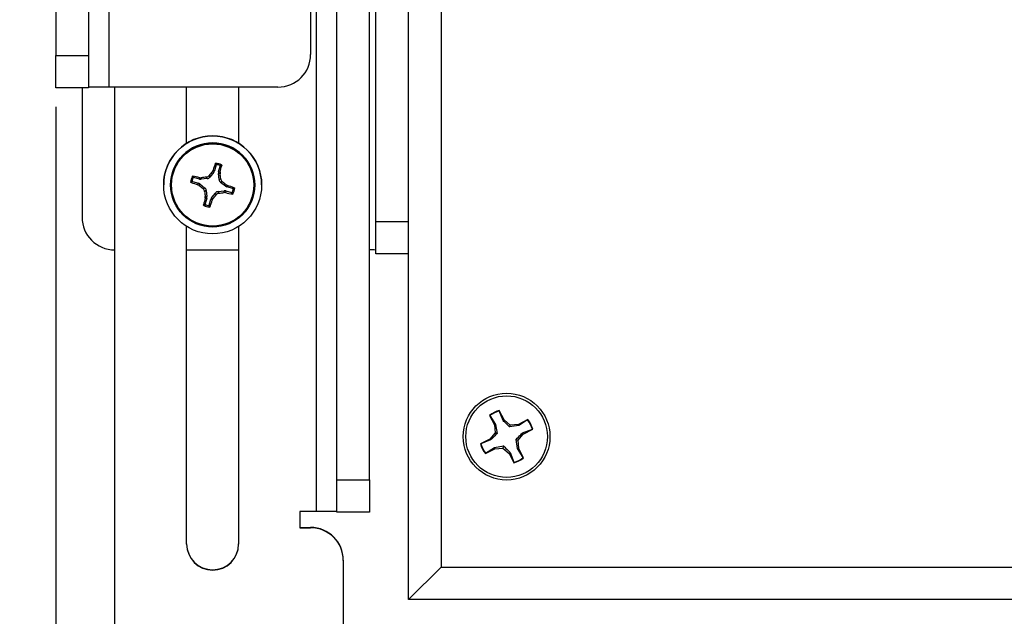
# Model space of a CAD drawing. Header units: inches. Extents: x 0.3 to 33.8, y 0.2 to 21.7.
# Tile 11 of 209: x 7.252 to 8.006, y 4.111 to 4.568. Entities that reach past the tile are written whole.
import ezdxf

# ---------------------------------------------------------------- set-up
doc = ezdxf.new("R2010")
doc.units = ezdxf.units.IN
doc.header["$MEASUREMENT"] = 0
doc.layers.add('BORDERS', color=7, linetype='Continuous')
doc.styles.add('SLDTEXTSTYLE0', font='TXT', dxfattribs={"width": 0.75})
doc.dimstyles.new('SLDDIMSTYLE0', dxfattribs={"dimtxt": 0.137795, "dimasz": 0.14, "dimexe": 0, "dimexo": 0.0625, "dimgap": 0.034449, "dimtad": 1, "dimdec": 3, "dimlfac": 5, "dimrnd": 1e-09, "dimzin": 12, "dimdsep": 46, "dimtxsty": 'SLDTEXTSTYLE0', "dimblk1": 'CLOSED', "dimblk2": 'CLOSED', "dimsah": 1, "dimcen": 0.09, "dimadec": 0, "dimazin": 3, "dimtfac": 1, "dimtdec": 3, "dimtofl": 0, "dimtmove": 0, "dimatfit": 3, "dimldrblk": 'CLOSED', "dimfxl": 0, "dimfrac": 2, "dimtolj": 1, "dimtzin": 12, "dimarcsym": 0})

# ---------------------------------------------------------------- blocks, each defined once
blk = doc.blocks.new('_Closed')
at = {"color": 0, "linetype": 'ByBlock', "lineweight": -2}
for p, q in [((-1, 0.166667), (0, 0)), ((-1, 0.166667), (-1, -0.166667)), ((0, 0), (-1, -0.166667)), ((0, 0), (-1, 0))]:
    blk.add_line(p, q, dxfattribs=at)
blk = doc.blocks.new('_D_5')
at = {"layer": 'BORDERS'}
for p, q in [((7.27959, 4.50107), (7.27959, 2.98882)), ((11.64459, 4.17608), (11.64459, 2.98882)), ((9.44465, 3.45311), (9.40267, 3.45311)), ((9.40267, 3.45311), (9.40267, 3.23436)), ((9.7501, 3.45311), (9.79208, 3.45311)), ((9.79208, 3.45311), (9.79208, 3.23436)), ((9.40267, 3.23436), (9.44465, 3.23436)), ((9.79208, 3.23436), (9.7501, 3.23436)), ((7.27959, 3.02819), (11.64459, 3.02819))]:
    blk.add_line(p, q, dxfattribs=at)
at = {"layer": 'BORDERS', "xscale": 0.14, "yscale": 0.14, "rotation": 180.0000000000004}
blk.add_blockref('_Closed', (7.27959, 3.02819, 0.53271), dxfattribs=at)
at = {"layer": 'BORDERS', "xscale": 0.14, "yscale": 0.14}
blk.add_blockref('_Closed', (11.64459, 3.02819, 0.53271), dxfattribs=at)
at = {"layer": 'BORDERS', "char_height": 0.137795, "attachment_point": 1, "style": 'SLDTEXTSTYLE0'}
for s, insert in [('554', (9.44465, 3.41198)), ('21.825', (9.31738, 3.20582))]:
    blk.add_mtext(s, dxfattribs=dict(at, insert=insert))
blk = doc.blocks.new('_D_6')
at = {"layer": 'BORDERS'}
for p, q in [((7.26022, 6.31591), (6.37408, 6.31591)), ((6.41345, 4.03863), (6.41345, 6.31591)), ((5.98853, 5.22111), (5.98853, 5.26309)), ((5.98853, 5.26309), (6.20728, 5.26309)), ((6.20728, 5.26309), (6.20728, 5.22111)), ((5.98853, 4.91566), (5.98853, 4.87367)), ((6.20728, 4.87367), (6.20728, 4.91566)), ((5.98853, 4.87367), (6.20728, 4.87367)), ((7.31022, 4.03863), (6.37408, 4.03863))]:
    blk.add_line(p, q, dxfattribs=at)
at = {"layer": 'BORDERS', "xscale": 0.14, "yscale": 0.14}
for p, rotation in [((6.41345, 6.31591, 0.53271), 90.00000000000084), ((6.41345, 4.03863, 0.53271), 270.0000000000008)]:
    blk.add_blockref('_Closed', p, dxfattribs=dict(at, rotation=rotation))
at = {"layer": 'BORDERS', "char_height": 0.137795, "attachment_point": 1, "rotation": 90, "style": 'SLDTEXTSTYLE0'}
for s, insert in [('11.386', (6.23582, 4.78839)), ('289', (6.02965, 4.91566))]:
    blk.add_mtext(s, dxfattribs=dict(at, insert=insert))
blk = doc.blocks.new('_D_7')
at = {"layer": 'BORDERS'}
for p, q in [((7.54959, 4.08449), (7.54959, 3.60533)), ((11.37459, 4.08449), (11.37459, 3.60533)), ((9.44465, 4.06962), (9.40267, 4.06962)), ((9.40267, 4.06962), (9.40267, 3.85087)), ((9.7501, 4.06962), (9.79208, 4.06962)), ((9.79208, 4.06962), (9.79208, 3.85087)), ((9.40267, 3.85087), (9.44465, 3.85087)), ((9.79208, 3.85087), (9.7501, 3.85087)), ((7.54959, 3.6447), (11.37459, 3.6447))]:
    blk.add_line(p, q, dxfattribs=at)
at = {"layer": 'BORDERS', "xscale": 0.14, "yscale": 0.14, "rotation": 180.0000000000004}
blk.add_blockref('_Closed', (7.54959, 3.6447, 0.53271), dxfattribs=at)
at = {"layer": 'BORDERS', "xscale": 0.14, "yscale": 0.14}
blk.add_blockref('_Closed', (11.37459, 3.6447, 0.53271), dxfattribs=at)
at = {"layer": 'BORDERS', "char_height": 0.137795, "attachment_point": 1, "style": 'SLDTEXTSTYLE0'}
for s, insert in [('486', (9.44465, 4.02849)), ('19.125', (9.31738, 3.82233))]:
    blk.add_mtext(s, dxfattribs=dict(at, insert=insert))

msp = doc.modelspace()

# ---------------------------------------------------------------- linework, layer by layer
at = {"color": 7, "linetype": 'Continuous', "lineweight": 25}
for p, q in [((7.47459, 6.2753), (7.47459, 4.54112)), ((7.54959, 4.12386), (7.54959, 6.22377)), ((7.52459, 4.41338), (7.52459, 6.21331)), ((7.57459, 6.19854), (7.57459, 4.14863)), ((7.32034, 4.51612), (7.32034, 6.16606)), ((7.27959, 6.14037), (7.27959, 4.54044)), ((7.30459, 6.14037), (7.30459, 4.54044)), ((7.47884, 5.8413), (7.47884, 4.19137)), ((7.49459, 4.21568), (7.49459, 4.91843)), ((7.51959, 4.21568), (7.51959, 4.88303)), ((7.27959, 4.54044), (7.30459, 4.54044)), ((7.27959, 4.51567), (7.27959, 4.54044)), ((7.30459, 4.54044), (7.30459, 4.51567)), ((7.30459, 4.51567), (7.27959, 4.51567)), ((7.29959, 4.51567), (7.29959, 4.41659)), ((7.44959, 4.51612), (7.32034, 4.51612)), ((7.32459, 4.08212), (7.32459, 4.51612)), ((7.37969, 4.47314), (7.37969, 4.51612)), ((7.41949, 4.51612), (7.41949, 4.47314)), ((7.40227, 4.45656), (7.40101, 4.4521)), ((7.40408, 4.45123), (7.40534, 4.4557)), ((7.38955, 4.44569), (7.38508, 4.44695)), ((7.39545, 4.44614), (7.39478, 4.44724)), ((7.39685, 4.4484), (7.39753, 4.44731)), ((7.40045, 4.45101), (7.39753, 4.44731)), ((7.39935, 4.45147), (7.39993, 4.45254)), ((7.40045, 4.45101), (7.39935, 4.45147)), ((7.39993, 4.45254), (7.40101, 4.4521)), ((7.40454, 4.44533), (7.40398, 4.45002)), ((7.40522, 4.44982), (7.40398, 4.45002)), ((7.40408, 4.45123), (7.40528, 4.45103)), ((7.40528, 4.45103), (7.40522, 4.44982)), ((7.36209, 4.44136), (7.36209, 4.44129)), ((7.36739, 4.44126), (7.36739, 4.44123)), ((7.38422, 4.44387), (7.38869, 4.44261)), ((7.38814, 4.44143), (7.38869, 4.44261)), ((7.3892, 4.44085), (7.38814, 4.44143)), ((7.38977, 4.44206), (7.3892, 4.44085)), ((7.38955, 4.44569), (7.38965, 4.44679)), ((7.38965, 4.44679), (7.39086, 4.44672)), ((7.38977, 4.44206), (7.39347, 4.43914)), ((7.39086, 4.44672), (7.39076, 4.44559)), ((7.39545, 4.44614), (7.39076, 4.44559)), ((7.40454, 4.44533), (7.40574, 4.4459)), ((7.40691, 4.44382), (7.4057, 4.44325)), ((7.40941, 4.44033), (7.4057, 4.44325)), ((7.40941, 4.44033), (7.40997, 4.44133)), ((7.40997, 4.44133), (7.41104, 4.44075)), ((7.41104, 4.44075), (7.41049, 4.43978)), ((7.41496, 4.43852), (7.41049, 4.43978)), ((7.43179, 4.44123), (7.43179, 4.44126)), ((7.43709, 4.44129), (7.43709, 4.44136)), ((7.39227, 4.43835), (7.39347, 4.43914)), ((7.39464, 4.43706), (7.39343, 4.43627)), ((7.39389, 4.43115), (7.39396, 4.43236)), ((7.39396, 4.43236), (7.39519, 4.43237)), ((7.39464, 4.43706), (7.39519, 4.43237)), ((7.39872, 4.43138), (7.40164, 4.43508)), ((7.40232, 4.43376), (7.40164, 4.43508)), ((7.40372, 4.43625), (7.40841, 4.4368)), ((7.40372, 4.43625), (7.4044, 4.43493)), ((7.40831, 4.43546), (7.40841, 4.4368)), ((7.40953, 4.4354), (7.40831, 4.43546)), ((7.40962, 4.4367), (7.40953, 4.4354)), ((7.40962, 4.4367), (7.41409, 4.43544)), ((7.3951, 4.43116), (7.39384, 4.42669)), ((7.3951, 4.43116), (7.39389, 4.43115)), ((7.39691, 4.42583), (7.39817, 4.43029)), ((7.39925, 4.42964), (7.39817, 4.43029)), ((7.39872, 4.43138), (7.39983, 4.43071)), ((7.39983, 4.43071), (7.39925, 4.42964)), ((7.37969, 4.16637), (7.37969, 4.4095)), ((7.41949, 4.4095), (7.41949, 4.16637)), ((7.52459, 4.41338), (7.54959, 4.41338)), ((7.52459, 4.38861), (7.52459, 4.41338)), ((7.37969, 4.39159), (7.41949, 4.39159)), ((7.54959, 4.38861), (7.52459, 4.38861)), ((7.62269, 4.26146), (7.61898, 4.26868)), ((7.61898, 4.26837), (7.61898, 4.26868)), ((7.62192, 4.26095), (7.61898, 4.26837)), ((7.61158, 4.26488), (7.61528, 4.25766)), ((7.61185, 4.26471), (7.61158, 4.26488)), ((7.61185, 4.26471), (7.61622, 4.25803)), ((7.62192, 4.26095), (7.62269, 4.26146)), ((7.62742, 4.25744), (7.62269, 4.26146)), ((7.64082, 4.26165), (7.6336, 4.25795)), ((7.64064, 4.2614), (7.63387, 4.25711)), ((7.64064, 4.2614), (7.64082, 4.26165)), ((7.61579, 4.25148), (7.61177, 4.24674)), ((7.61622, 4.25803), (7.61528, 4.25766)), ((7.61528, 4.25766), (7.61579, 4.25148)), ((7.61728, 4.25115), (7.61579, 4.25148)), ((7.61622, 4.25803), (7.61728, 4.25115)), ((7.62694, 4.25611), (7.62742, 4.25744)), ((7.63387, 4.25711), (7.62694, 4.25611)), ((7.6336, 4.25795), (7.62742, 4.25744)), ((7.63387, 4.25711), (7.6336, 4.25795)), ((7.6368, 4.25141), (7.6443, 4.25427)), ((7.6368, 4.25141), (7.6374, 4.25055)), ((7.6374, 4.25055), (7.64462, 4.25425)), ((7.6443, 4.25427), (7.64462, 4.25425)), ((7.61177, 4.24674), (7.60456, 4.24304)), ((7.61238, 4.24608), (7.60488, 4.24305)), ((7.61238, 4.24608), (7.61177, 4.24674)), ((7.6319, 4.24645), (7.63339, 4.24582)), ((7.63295, 4.23946), (7.6319, 4.24645)), ((7.63339, 4.24582), (7.6374, 4.25055)), ((7.63389, 4.23963), (7.63339, 4.24582)), ((7.60488, 4.24305), (7.60456, 4.24304)), ((7.60836, 4.23564), (7.61557, 4.23934)), ((7.60854, 4.23592), (7.60836, 4.23564)), ((7.60854, 4.23592), (7.6153, 4.24038)), ((7.6153, 4.24038), (7.62224, 4.24149)), ((7.6153, 4.24038), (7.61557, 4.23934)), ((7.61557, 4.23934), (7.62176, 4.23985)), ((7.62224, 4.24149), (7.62176, 4.23985)), ((7.62176, 4.23985), (7.62649, 4.23583)), ((7.62725, 4.23654), (7.62649, 4.23583)), ((7.62649, 4.23583), (7.63019, 4.22862)), ((7.62725, 4.23654), (7.6302, 4.22896)), ((7.63295, 4.23946), (7.63389, 4.23963)), ((7.63733, 4.23261), (7.63295, 4.23946)), ((7.63759, 4.23242), (7.63389, 4.23963)), ((7.6302, 4.22896), (7.63019, 4.22862)), ((7.63733, 4.23261), (7.63759, 4.23242)), ((7.49459, 4.21568), (7.51959, 4.21568)), ((7.49459, 4.19091), (7.49459, 4.21568)), ((7.51959, 4.21568), (7.51959, 4.19091)), ((7.47884, 4.19137), (7.46634, 4.19137)), ((7.46634, 4.19137), (7.46634, 4.17887)), ((7.51959, 4.19091), (7.49459, 4.19091)), ((7.46634, 4.1791), (7.47459, 4.1791)), ((7.46634, 4.17887), (7.47459, 4.17887)), ((7.47459, 4.17887), (7.47459, 4.1791)), ((7.49959, 4.1541), (7.49959, 4.15387)), ((7.49959, 4.15387), (7.49959, 4.08212)), ((7.57459, 4.14863), (7.54959, 4.12386)), ((7.57459, 4.14863), (11.34959, 4.14863)), ((11.37459, 4.12386), (7.54959, 4.12386))]:
    msp.add_line(p, q, dxfattribs=at)
for centre, radius in [((7.39959, 4.44129), 0.0375), ((7.39959, 4.44124), 0.0322), ((7.39959, 4.44122), 0.03151), ((7.62459, 4.24863), 0.0332), ((7.62459, 4.24865), 0.0312)]:
    msp.add_circle(centre, radius, dxfattribs=at)
for centre, radius, start, end in [((7.44959, 4.54112), 0.025, 269.9988, 359.9988), ((7.3164, 4.08563), 0.43052, 89.47608, 91.57212), ((7.39959, 4.44136), 0.0375, 0.00171, 179.99829), ((7.39959, 4.44126), 0.0322, 0.00177, 179.99823), ((7.71391, 4.35398), 0.32908, 161.64589, 162.57134), ((7.39959, 4.44111), 0.01699, 66.96646, 81.5169), ((7.39959, 4.44119), 0.01603, 70.08027, 78.40309), ((7.10067, 4.52703), 0.31395, 345.9903, 346.96043), ((7.39959, 4.44111), 0.01699, 156.96469, 171.51616), ((7.30429, 4.10919), 0.34822, 75.8105, 76.68304), ((7.44623, 4.0453), 0.40522, 97.29531, 97.85371), ((7.70278, 4.20213), 0.39273, 140.58906, 141.16593), ((7.0331, 4.39788), 0.37572, 7.34172, 7.94488), ((7.47729, 4.72223), 0.29461, 251.35456, 252.38613), ((7.39959, 4.4412), 0.01603, 160.07872, 168.40214), ((7.61057, 4.70885), 0.3476, 230.4424, 231.09405), ((7.15833, 4.13491), 0.39651, 50.60622, 51.17649), ((7.30788, 4.11013), 0.34634, 71.79511, 72.67081), ((7.75553, 4.48301), 0.3651, 187.35495, 187.97396), ((7.1297, 4.65374), 0.3503, 320.45449, 321.09985), ((7.36046, 4.77321), 0.34112, 277.40013, 278.06371), ((7.47992, 4.71984), 0.29302, 256.09964, 257.13494), ((7.39959, 4.4412), 0.01603, 340.07872, 348.40214), ((7.39959, 4.44111), 0.01699, 336.96469, 351.51616), ((7.70701, 4.3526), 0.32282, 165.91724, 166.85463), ((7.39959, 4.44111), 0.01699, 246.96646, 261.5169), ((7.39959, 4.4412), 0.01603, 250.08027, 258.40309), ((7.10555, 4.52234), 0.30798, 341.49983, 342.48246), ((7.32459, 4.41659), 0.025, 180.0012, 270.0012), ((7.52, 4.29222), 0.09933, 87.35116, 90.23617), ((7.62459, 4.24865), 0.0208, 105.63422, 128.70759), ((7.62459, 4.24866), 0.02049, 105.89503, 128.44678), ((7.62459, 4.24866), 0.02049, 15.89643, 38.44928), ((7.62459, 4.24865), 0.0208, 15.63561, 38.71009), ((7.62459, 4.24865), 0.0208, 195.63561, 218.71009), ((7.62459, 4.24866), 0.02049, 195.89643, 218.44928), ((7.62459, 4.24865), 0.0208, 285.63422, 308.70759), ((7.62459, 4.24866), 0.02049, 285.89503, 308.44678), ((7.48278, 3.76087), 0.43052, 88.42788, 90.52392), ((7.47459, 4.1541), 0.025, 0.0012, 90.0012), ((7.47459, 4.15387), 0.025, 0.0012, 90.0012), ((7.39959, 4.1666), 0.0199, 180.00193, 359.99807), ((7.39959, 4.16637), 0.0199, 180.00193, 359.99807)]:
    msp.add_arc(centre, radius, start, end, dxfattribs=at)
for centre, major_axis, ratio, start_param, end_param in [((7.39507, 4.44927), (-0.00155, 0.00274), 0.993613, 2.748378, 3.529241), ((7.39798, 4.45296), (0.00281, -0.00142), 0.994282, 6.084973, 6.475493), ((7.40711, 4.45038), (0.00314, -0.00025), 0.994266, 2.945762, 3.336282), ((7.38782, 4.43959), (0.00144, 0.0028), 0.994331, 6.090903, 6.481423), ((7.3904, 4.44872), (0.00025, 0.00314), 0.994348, 2.946911, 3.337431), ((7.40766, 4.44571), (0.00275, 0.00153), 0.993569, 2.753926, 3.534788), ((7.41135, 4.4428), (0.00144, 0.0028), 0.994331, 2.949311, 3.339831), ((7.39151, 4.43668), (0.00275, 0.00153), 0.993569, 5.895519, 6.676381), ((7.39207, 4.43201), (0.00314, -0.00025), 0.994266, 6.087355, 6.477875), ((7.40411, 4.43312), (-0.00155, 0.00274), 0.993613, 5.889971, 6.670833), ((7.40877, 4.43367), (0.00025, 0.00314), 0.994348, 6.088504, 6.479024), ((7.4012, 4.42943), (0.00281, -0.00142), 0.994282, 2.94338, 3.3339)]:
    msp.add_ellipse(centre, major_axis=major_axis, ratio=ratio, start_param=start_param, end_param=end_param, dxfattribs=at)
for points, knots in [([(7.40156, 4.4576), (7.40158, 4.45765), (7.40163, 4.45775), (7.40176, 4.45786), (7.40192, 4.45792), (7.40204, 4.45792), (7.40209, 4.45792)], [0, 0, 0, 0, 0.252692, 0.505517, 0.753442, 1, 1, 1, 1]), ([(7.40227, 4.45656), (7.40215, 4.45674), (7.40192, 4.45709), (7.40168, 4.45743), (7.40156, 4.4576)], [0, 0, 0, 0, 0.494647, 1, 1, 1, 1]), ([(7.40209, 4.45792), (7.40221, 4.45775), (7.40245, 4.45742), (7.40269, 4.45707), (7.40281, 4.4569)], [0, 0, 0, 0, 0.495848, 1, 1, 1, 1]), ([(7.40281, 4.4569), (7.40276, 4.4569), (7.40265, 4.45691), (7.4025, 4.45686), (7.40237, 4.45677), (7.4023, 4.45666), (7.40227, 4.45659), (7.40227, 4.45656)], [0, 0, 0, 0, 0.2255497, 0.4511533, 0.6755815, 0.8996403, 1, 1, 1, 1]), ([(7.40505, 4.45626), (7.40525, 4.45635), (7.40565, 4.45651), (7.40604, 4.45667), (7.40624, 4.45675)], [0, 0, 0, 0, 0.504152, 1, 1, 1, 1]), ([(7.40534, 4.4557), (7.40535, 4.45575), (7.40537, 4.45585), (7.40533, 4.45601), (7.40524, 4.45614), (7.40514, 4.45623), (7.40507, 4.45625), (7.40505, 4.45626)], [0, 0, 0, 0, 0.22555, 0.451153, 0.675581, 0.89964, 1, 1, 1, 1]), ([(7.40652, 4.4562), (7.40633, 4.45612), (7.40593, 4.45596), (7.40554, 4.45578), (7.40534, 4.4557)], [0, 0, 0, 0, 0.505353, 1, 1, 1, 1]), ([(7.40624, 4.45675), (7.40628, 4.45672), (7.40637, 4.45667), (7.40647, 4.45655), (7.40653, 4.4564), (7.40654, 4.45628), (7.40653, 4.45622), (7.40652, 4.4562)], [0, 0, 0, 0, 0.22437, 0.448414, 0.680903, 0.925575, 1, 1, 1, 1]), ([(7.38395, 4.44776), (7.38398, 4.44781), (7.38403, 4.4479), (7.38415, 4.448), (7.38429, 4.44806), (7.38441, 4.44806), (7.38448, 4.44805), (7.3845, 4.44805)], [0, 0, 0, 0, 0.2243701, 0.4484144, 0.6809027, 0.9255748, 1, 1, 1, 1]), ([(7.38452, 4.44666), (7.38442, 4.44684), (7.38423, 4.44721), (7.38404, 4.44758), (7.38395, 4.44776)], [0, 0, 0, 0, 0.504152, 1, 1, 1, 1]), ([(7.3845, 4.44805), (7.38459, 4.44786), (7.38478, 4.4475), (7.38498, 4.44713), (7.38508, 4.44695)], [0, 0, 0, 0, 0.505353, 1, 1, 1, 1]), ([(7.38508, 4.44695), (7.38503, 4.44696), (7.38493, 4.44697), (7.38477, 4.44693), (7.38464, 4.44685), (7.38456, 4.44675), (7.38453, 4.44668), (7.38452, 4.44666)], [0, 0, 0, 0, 0.22555, 0.451153, 0.675581, 0.89964, 1, 1, 1, 1]), ([(7.39478, 4.44724), (7.39512, 4.44732), (7.39579, 4.44747), (7.39647, 4.44797), (7.39678, 4.44832), (7.39685, 4.4484)], [0, 0, 0, 0, 0.427159, 0.854349, 1, 1, 1, 1]), ([(7.38278, 4.44362), (7.38296, 4.44375), (7.38332, 4.44402), (7.3837, 4.44428), (7.38389, 4.44442)], [0, 0, 0, 0, 0.495845, 1, 1, 1, 1]), ([(7.3831, 4.44308), (7.38305, 4.44311), (7.38295, 4.44315), (7.38284, 4.44328), (7.38277, 4.44344), (7.38278, 4.44356), (7.38278, 4.44362)], [0, 0, 0, 0, 0.252692, 0.505517, 0.753442, 1, 1, 1, 1]), ([(7.38422, 4.44387), (7.38403, 4.44374), (7.38365, 4.44348), (7.38328, 4.44322), (7.3831, 4.44308)], [0, 0, 0, 0, 0.49465, 1, 1, 1, 1]), ([(7.38389, 4.44442), (7.38388, 4.44436), (7.38387, 4.44426), (7.38392, 4.44411), (7.38402, 4.44398), (7.38412, 4.44391), (7.38419, 4.44388), (7.38422, 4.44387)], [0, 0, 0, 0, 0.22555, 0.451153, 0.675582, 0.89964, 1, 1, 1, 1]), ([(7.40574, 4.4459), (7.40582, 4.44556), (7.40598, 4.44488), (7.40647, 4.4442), (7.40682, 4.44389), (7.40691, 4.44382)], [0, 0, 0, 0, 0.427159, 0.854349, 1, 1, 1, 1]), ([(7.39343, 4.43627), (7.39335, 4.43661), (7.3932, 4.43729), (7.39271, 4.43797), (7.39236, 4.43827), (7.39227, 4.43835)], [0, 0, 0, 0, 0.427159, 0.854349, 1, 1, 1, 1]), ([(7.4044, 4.43493), (7.40406, 4.43485), (7.40338, 4.43469), (7.4027, 4.4342), (7.4024, 4.43385), (7.40232, 4.43376)], [0, 0, 0, 0, 0.427159, 0.854349, 1, 1, 1, 1]), ([(7.41409, 4.43544), (7.41414, 4.43543), (7.41425, 4.43542), (7.4144, 4.43546), (7.41454, 4.43554), (7.41462, 4.43564), (7.41465, 4.43571), (7.41466, 4.43573)], [0, 0, 0, 0, 0.2255496, 0.4511532, 0.6755812, 0.89964, 1, 1, 1, 1]), ([(7.41468, 4.43417), (7.41458, 4.43439), (7.41439, 4.43481), (7.41419, 4.43523), (7.41409, 4.43544)], [0, 0, 0, 0, 0.505353, 1, 1, 1, 1]), ([(7.41466, 4.43573), (7.41475, 4.43552), (7.41495, 4.43509), (7.41513, 4.43467), (7.41522, 4.43446)], [0, 0, 0, 0, 0.504152, 1, 1, 1, 1]), ([(7.41522, 4.43446), (7.4152, 4.43442), (7.41515, 4.43432), (7.41503, 4.43422), (7.41488, 4.43416), (7.41476, 4.43416), (7.41469, 4.43417), (7.41468, 4.43417)], [0, 0, 0, 0, 0.22437, 0.448414, 0.680903, 0.925575, 1, 1, 1, 1]), ([(7.41496, 4.43852), (7.41515, 4.43862), (7.41553, 4.43882), (7.41589, 4.43903), (7.41608, 4.43913)], [0, 0, 0, 0, 0.4946473, 1, 1, 1, 1]), ([(7.41529, 4.43797), (7.41529, 4.43803), (7.41531, 4.43813), (7.41525, 4.43828), (7.41516, 4.43841), (7.41505, 4.43849), (7.41498, 4.43851), (7.41496, 4.43852)], [0, 0, 0, 0, 0.22555, 0.451153, 0.675582, 0.89964, 1, 1, 1, 1]), ([(7.41639, 4.4386), (7.41621, 4.4385), (7.41585, 4.43829), (7.41548, 4.43808), (7.41529, 4.43797)], [0, 0, 0, 0, 0.495848, 1, 1, 1, 1]), ([(7.41608, 4.43913), (7.41613, 4.43911), (7.41623, 4.43907), (7.41634, 4.43894), (7.4164, 4.43878), (7.4164, 4.43866), (7.41639, 4.4386)], [0, 0, 0, 0, 0.252692, 0.505517, 0.753442, 1, 1, 1, 1]), ([(7.39294, 4.42548), (7.39289, 4.4255), (7.3928, 4.42555), (7.3927, 4.42567), (7.39264, 4.42582), (7.39263, 4.42594), (7.39265, 4.426), (7.39265, 4.42602)], [0, 0, 0, 0, 0.22437, 0.448414, 0.680903, 0.925575, 1, 1, 1, 1]), ([(7.39265, 4.42602), (7.39285, 4.42613), (7.39324, 4.42635), (7.39364, 4.42658), (7.39384, 4.42669)], [0, 0, 0, 0, 0.505353, 1, 1, 1, 1]), ([(7.39413, 4.42613), (7.39393, 4.42601), (7.39353, 4.42579), (7.39313, 4.42558), (7.39294, 4.42548)], [0, 0, 0, 0, 0.5041524, 1, 1, 1, 1]), ([(7.39384, 4.42669), (7.39383, 4.42664), (7.39381, 4.42654), (7.39385, 4.42638), (7.39393, 4.42625), (7.39404, 4.42616), (7.3941, 4.42614), (7.39413, 4.42613)], [0, 0, 0, 0, 0.2255496, 0.4511532, 0.6755812, 0.89964, 1, 1, 1, 1]), ([(7.39637, 4.42549), (7.39642, 4.42549), (7.39652, 4.42548), (7.39668, 4.42553), (7.3968, 4.42562), (7.39688, 4.42573), (7.3969, 4.4258), (7.39691, 4.42583)], [0, 0, 0, 0, 0.22555, 0.451153, 0.675582, 0.89964, 1, 1, 1, 1]), ([(7.39708, 4.42431), (7.39696, 4.4245), (7.39672, 4.42489), (7.39648, 4.42529), (7.39637, 4.42549)], [0, 0, 0, 0, 0.495845, 1, 1, 1, 1]), ([(7.39691, 4.42583), (7.39702, 4.42562), (7.39726, 4.42522), (7.39749, 4.42482), (7.39761, 4.42462)], [0, 0, 0, 0, 0.49465, 1, 1, 1, 1]), ([(7.39761, 4.42462), (7.39759, 4.42457), (7.39754, 4.42447), (7.39741, 4.42436), (7.39725, 4.4243), (7.39714, 4.4243), (7.39708, 4.42431)], [0, 0, 0, 0, 0.252692, 0.505517, 0.753442, 1, 1, 1, 1]), ([(7.62694, 4.25611), (7.62567, 4.25731), (7.62387, 4.25901), (7.62236, 4.26051), (7.62192, 4.26095)], [0, 0, 0, 0, 0.705549, 1, 1, 1, 1]), ([(7.61728, 4.25115), (7.61606, 4.24987), (7.61435, 4.24806), (7.61283, 4.24653), (7.61238, 4.24608)], [0, 0, 0, 0, 0.705549, 1, 1, 1, 1]), ([(7.6319, 4.24645), (7.63311, 4.2477), (7.63483, 4.24949), (7.63635, 4.25098), (7.6368, 4.25141)], [0, 0, 0, 0, 0.705549, 1, 1, 1, 1]), ([(7.62224, 4.24149), (7.6235, 4.24026), (7.6253, 4.23853), (7.62681, 4.23699), (7.62725, 4.23654)], [0, 0, 0, 0, 0.705549, 1, 1, 1, 1])]:
    msp.add_open_spline(points, degree=3, knots=knots, dxfattribs=at)

# ---------------------------------------------------------------- dimensions: what is measured, and where the dimension line sits
at = {"layer": 'BORDERS'}
dim = msp.add_linear_dim(base=(6.41345, 6.31591), p1=(7.34959, 4.03863), p2=(7.29959, 6.31591), angle=90, dimstyle='SLDDIMSTYLE0', dxfattribs=at)
dim.commit()
dim.dimension.update_dxf_attribs({"geometry": '_D_6', "text_midpoint": (6.41345, 5.06838), "dimtype": 160})
for base, p1, p2, picture, middle in [((11.64459, 3.02819), (7.27959, 4.54044), (11.64459, 4.21545), '_D_5', (9.59738, 3.02819)), ((11.37459, 3.6447), (7.54959, 4.12386), (11.37459, 4.12386), '_D_7', (9.59738, 3.6447))]:
    dim = msp.add_linear_dim(base=base, p1=p1, p2=p2, dimstyle='SLDDIMSTYLE0', dxfattribs=at)
    dim.commit()
    dim.dimension.update_dxf_attribs({"geometry": picture, "text_midpoint": middle, "dimtype": 160})

doc.saveas('drawing.dxf')
